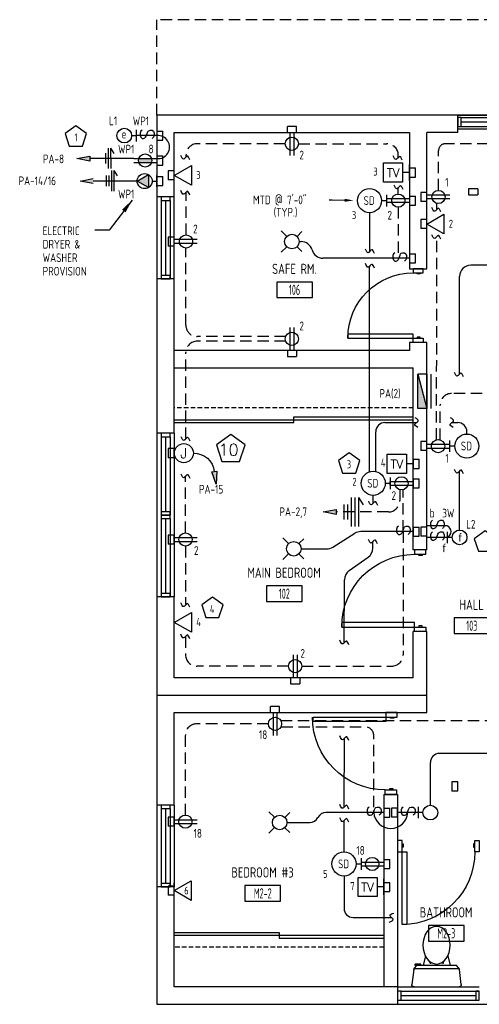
# Model space of a CAD drawing. Header units: inches. Extents: x 23373 to 33923, y 1540 to 5670.
# Tile 26 of 106: x 27085 to 27287, y 1937 to 2370. Entities that reach past the tile are written whole.
import ezdxf
from ezdxf import colors
from ezdxf.entities.mleader import LeaderData, LeaderLine
from ezdxf.enums import TextEntityAlignment as Align
from ezdxf.math import Vec2, Vec3

# ---------------------------------------------------------------- set-up
doc = ezdxf.new("R2010")
doc.units = ezdxf.units.IN
doc.header["$LTSCALE"] = 2
doc.header["$MEASUREMENT"] = 0
for name, pattern in [('DASHED', [0.75, 0.5, -0.25]), ('HIDDEN', [0.375, 0.25, -0.125]), ('HIDDEN2', [0.1875, 0.125, -0.0625])]:
    doc.linetypes.add(name, pattern=pattern)
doc.layers.get('0').update_dxf_attribs({"color": 8, "linetype": 'CONTINUOUS'})
for name, color, linetype in [('1ELEC', 3, 'CONTINUOUS'), ('a-door', 8, 'CONTINUOUS'), ('eeCtvDist', 5, 'CONTINUOUS'), ('eeEquipment', 4, 'CONTINUOUS'), ('eeFaDist', 4, 'CONTINUOUS'), ('eeLight-LINE', 5, 'CONTINUOUS'), ('eeLightDist', 200, 'CONTINUOUS'), ('eeLightSwitches', 200, 'CONTINUOUS'), ('eeRecepDist', 120, 'CONTINUOUS'), ('eeRecepLINE', 120, 'HIDDEN'), ('eeTelDist', 5, 'CONTINUOUS'), ('EL-ANNO-TEXT', 4, 'CONTINUOUS'), ('FIXT', 8, 'CONTINUOUS'), ('G-SYMB', 1, 'CONTINUOUS'), ('LABELS', 2, 'CONTINUOUS'), ('RECEP-DIST', 120, 'HIDDEN2'), ('roof', 8, 'DASHED'), ('TEXT', 2, 'CONTINUOUS'), ('Walls', 1, 'CONTINUOUS')]:
    doc.layers.add(name, color=color, linetype=linetype)
doc.styles.add('100-48', font='archstyl.shx', dxfattribs={"width": 0.9, "height": 4.8})
doc.styles.add('80ANNO', font='romans.shx', dxfattribs={"width": 0.8, "height": 0.08})
doc.styles.add('MED', font='archstyl.shx', dxfattribs={"width": 0.8, "height": 0.125})
doc.styles.get("Standard").update_dxf_attribs({"font": 'simplex.shx'})
doc.dimstyles.new('Copy of STANDARD', dxfattribs={"dimtxt": 8, "dimasz": 3, "dimexe": 3, "dimexo": 3, "dimgap": 3, "dimtad": 1, "dimrnd": 1, "dimzin": 3, "dimdsep": 46, "dimlunit": 4, "dimtxsty": 'Standard', "dimblk": 'ARCHTICK', "dimcen": 3, "dimdle": 3, "dimadec": 0, "dimazin": 0, "dimtfac": 1, "dimtix": 1, "dimtofl": 0, "dimtmove": 1, "dimatfit": 3, "dimfxl": 3, "dimtolj": 1, "dimtzin": 0, "dimlwd": -1, "dimlwe": -1, "dimarcsym": 0})

# ---------------------------------------------------------------- blocks, each defined once
blk = doc.blocks.new('A$C6F230B04')
at = {"ltscale": 48}
for p, q in [((0.99, 26.61), (20.75, 26.61)), ((0.82, 18.91), (0, 25.49)), ((21.74, 25.49), (20.91, 18.91)), ((20.8, 18.63), (0.95, 18.63)), ((2.04, 17.13), (1.03, 18.41)), ((20.71, 18.41), (19.7, 17.13)), ((3.98, 16.63), (1.48, 16.63)), ((19.7, 17.13), (2.04, 17.13)), ((5.96, 13), (4.9, 17.13)), ((15.78, 13), (16.84, 17.13))]:
    blk.add_line(p, q, dxfattribs=at)
for p, q in [((1.48, 17.13), (1.48, 16.63)), ((1.87, 17.13), (1.5, 17.13)), ((3.98, 17.13), (3.98, 16.63)), ((7.9, 15.45), (7.9, 16.08)), ((8.15, 16.33), (8.15, 16.33)), ((8.4, 15.8), (8.4, 16.08)), ((13.34, 15.8), (13.34, 16.08)), ((13.59, 16.33), (13.59, 16.33)), ((13.84, 15.45), (13.84, 16.08))]:
    blk.add_line(p, q)
for centre in [(8.15, 16.09), (13.59, 16.09)]:
    blk.add_circle(centre, 0.125)
for centre, start, end in [((0.99, 25.61), 90, 187.1438), ((20.75, 25.61), 352.8562, 90), ((1.82, 19.03), 187.1438, 218.2232), ((19.92, 19.03), 321.7768, 352.8562)]:
    blk.add_arc(centre, 1, start, end, dxfattribs=at)
for centre, start, end in [((8.15, 16.08), 90, 180), ((8.15, 16.08), 0, 90), ((13.59, 16.08), 90, 180), ((13.59, 16.08), 0, 90)]:
    blk.add_arc(centre, 0.25, start, end)
blk.add_ellipse((10.87, 8.25), major_axis=(0, 8.29), ratio=0.724165)
blk = doc.blocks.new('Recep-1')
at = {"layer": 'eeRecepDist', "linetype": 'Continuous'}
for p, q in [((0, 0.0176), (0.2108, 0.0176)), ((0, -0.0176), (0.2108, -0.0176))]:
    blk.add_line(p, q, dxfattribs=at)
blk.add_circle((0.1032, 0), 0.0606, dxfattribs=at)
blk = doc.blocks.new('TEL-OUT')
at = {"layer": 'eeTelDist', "linetype": 'ByBlock'}
for p, q in [((0, 0), (0.1574, 0.0909)), ((0.1574, 0.0909), (0.1574, -0.0909)), ((0.1574, -0.0909), (0, 0))]:
    blk.add_line(p, q, dxfattribs=at)
at = {"layer": 'eeTelDist'}
blk.add_line((0, -0.0725), (0, 0.0725), dxfattribs=at)
blk = doc.blocks.new('SP-SW')
at = {"layer": 'eeLightSwitches', "linetype": 'ByBlock'}
blk.add_line((0, 0), (0, 0.1873), dxfattribs=at)
blk.add_text('S', height=0.1272, dxfattribs=at).set_placement((-0.0418, 0.0268))
blk = doc.blocks.new('WALL-LGT')
at = {"layer": 'eeLightDist', "linetype": 'ByBlock'}
for p, q in [((-0.0525, 0), (0.0525, 0)), ((0, 0.0456), (0, 0))]:
    blk.add_line(p, q, dxfattribs=at)
blk.add_circle((0, 0.1131), 0.0675, dxfattribs=at)
blk = doc.blocks.new('Smoke-Dt')
at = {"layer": 'eeFaDist'}
blk.add_circle((0, 0), 0.1104, dxfattribs=at)
at = {"layer": 'eeFaDist', "style": '100-48', "width": 0.9}
blk.add_text('SD', height=0.08, dxfattribs=at).set_placement((-0.0548, -0.0391))
blk = doc.blocks.new('CEIL-LGT')
at = {"layer": 'eeLightDist', "linetype": 'ByBlock'}
for p, q in [((-0.0477, 0.0477), (-0.0991, 0.0991)), ((0.047, 0.047), (0.0916, 0.0916)), ((-0.047, -0.047), (-0.0987, -0.0987)), ((0.0477, -0.0477), (0.0918, -0.0918))]:
    blk.add_line(p, q, dxfattribs=at)
blk.add_circle((0, 0), 0.0667, dxfattribs=at)
blk = doc.blocks.new('AINC-ROOMID')
at = {"layer": 'G-SYMB'}
blk.add_lwpolyline([(-0.247, -0.352), (0.253, -0.352), (0.253, -0.161), (-0.247, -0.161)], close=True, dxfattribs=at)
at = {"layer": 'G-SYMB', "color": 4, "linetype": 'Continuous', "style": 'MED', "oblique": -180, "text_generation_flag": 6}
for tag, p in [('%%UROOM-ID', (0, 0.209)), ('%%USPAN', (0, 0))]:
    blk.add_attdef(tag, text='', height=0.125, rotation=180, dxfattribs=at).set_placement(p, align=Align.MIDDLE)
at = {"layer": 'G-SYMB', "color": 4, "linetype": 'Continuous', "style": 'MED', "text_generation_flag": 6, "width": 0.75}
blk.add_attdef('R-NUM', text='', height=0.125, rotation=180, dxfattribs=at).set_placement((0.003, -0.256), align=Align.MIDDLE)
blk = doc.blocks.new('E-JBOX')
at = {"color": 5, "linetype": 'ByBlock'}
blk.add_circle((0, 0), 0.0625, dxfattribs=at)
at = {"color": 0, "linetype": 'ByBlock'}
blk.add_text('J', height=0.067, dxfattribs=at).set_placement((0, 0.0001), align=Align.MIDDLE)
blk = doc.blocks.new('HR RECEPT')
at = {"layer": 'eeRecepDist', "linetype": 'Continuous'}
blk.add_hatch(color=256, dxfattribs=at).paths.add_polyline_path([(-0.2131, -0.2833), (-0.1716, -0.1701), (-0.2169, -0.1628)])
for p, q in [((-0.1716, -0.1701), (-0.2169, -0.1628)), ((-0.2169, -0.1628), (-0.2131, -0.2833)), ((-0.2131, -0.2833), (-0.1716, -0.1701))]:
    blk.add_line(p, q, dxfattribs=at)
at = {"layer": 'eeRecepDist', "linetype": 'ByBlock'}
blk.add_arc((-0.0063, -0.1893), 0.1894, 88.09486, 173.0878, dxfattribs=at)
blk = doc.blocks.new('30 AMPS')
at = {"layer": 'eeRecepDist'}
for p, q in [((137.6921, 589.4798), (137.7956, 589.5395)), ((137.7956, 589.5395), (137.7956, 589.42)), ((137.7956, 589.42), (137.6921, 589.4798))]:
    blk.add_line(p, q, dxfattribs=at)
at = {"layer": 'eeRecepDist', "linetype": 'Continuous'}
for p, q in [((137.8743, 589.4276), (137.8743, 589.5326)), ((137.8287, 589.4801), (137.8743, 589.4801))]:
    blk.add_line(p, q, dxfattribs=at)
blk.add_circle((137.7613, 589.4801), 0.0692, dxfattribs=at)
at = {"layer": 'eeRecepDist'}
blk.add_solid([(137.6921, 589.4798), (137.7956, 589.5395), (137.7956, 589.42)], dxfattribs=at)
blk = doc.blocks.new('CAJA 4X4 LUCES')
at = {"layer": 'eeLight-LINE', "color": 8, "ltscale": 2}
for p, q in [((24065.99, 2814.84), (24061.99, 2814.84)), ((24061.99, 2812.21), (24061.99, 2814.84)), ((24061.99, 2812.21), (24065.99, 2812.21)), ((24065.99, 2812.21), (24065.99, 2814.84))]:
    blk.add_line(p, q, dxfattribs=at)
blk = doc.blocks.new('_ArchTick')
at = {"color": 0, "linetype": 'ByBlock', "const_width": 0.15}
blk.add_lwpolyline([(-0.5, -0.5), (0.5, 0.5)], dxfattribs=at)
blk = doc.blocks.new('RECEP-gf')
at = {"layer": 'eeRecepDist'}
blk.add_hatch(color=256, dxfattribs=at).paths.add_polyline_path([(137.8165, 590.8342, 0.073698), (137.8191, 590.8518, 0.073698), (137.8165, 590.8693), (137.7006, 590.8693, 0.073698), (137.698, 590.8518, 0.073698), (137.7006, 590.8342)])
at = {"layer": 'eeRecepDist', "linetype": 'Continuous'}
for p, q in [((137.6553, 590.8693), (137.8662, 590.8693)), ((137.6553, 590.8342), (137.8662, 590.8342))]:
    blk.add_line(p, q, dxfattribs=at)
blk.add_circle((137.7585, 590.8518), 0.0606, dxfattribs=at)

msp = doc.modelspace()

# ---------------------------------------------------------------- hatches: boundary and pattern name
at = {"layer": 'eeEquipment'}
msp.add_hatch(color=256, dxfattribs=at).paths.add_polyline_path([(27260.28986767, 2198.74677616), (27264.30031554, 2198.74677616), (27260.28986767, 2213.7859557)])
at = {"layer": 'eeRecepDist', "linetype": 'Continuous'}
for points in [[(27110.16228255, 2308.71187348), (27115.84142104, 2309.81328435), (27115.84142104, 2307.61046262)], [(27111.61796555, 2298.82982028), (27117.29710404, 2299.93123115), (27117.29710404, 2297.72840941)], [(27218.65592934, 2153.23095942), (27224.33506783, 2154.33237028), (27224.33506783, 2152.12954855)]]:
    msp.add_hatch(color=256, dxfattribs=at).paths.add_polyline_path(points)

# ---------------------------------------------------------------- linework, layer by layer
for p, q in [((27421.92531554, 2327.81860889), (27277.92531554, 2327.81860889)), ((27264.30031554, 2072.56860933), (27263.92531554, 2072.56860933))]:
    msp.add_line(p, q)
at = {"layer": 'a-door'}
for p, q in [((27277.92531554, 2327.81860845), (27313.92531554, 2327.81860845)), ((27279.42531554, 2326.81860845), (27313.92531355, 2326.81860845)), ((27279.42531554, 2324.81860845), (27312.42531355, 2324.81860845)), ((27279.42531554, 2322.81860845), (27313.92531355, 2322.81860845)), ((27277.92531554, 2321.81860845), (27313.92531554, 2321.81860978)), ((27145.42531554, 2291.81860889), (27145.42531687, 2255.81860889)), ((27147.23781554, 2290.31860889), (27147.23781554, 2255.81861089)), ((27149.23781554, 2290.31860889), (27149.23781554, 2257.31861089)), ((27151.23781554, 2290.31860889), (27151.23781554, 2255.81861089)), ((27152.92213977, 2291.81860889), (27152.92213977, 2255.81860889)), ((27145.42531422, 2187.818609), (27145.42531554, 2151.818609)), ((27147.23781488, 2186.318609), (27147.23781488, 2151.818611)), ((27149.23781488, 2186.318609), (27149.23781488, 2153.318611)), ((27151.23781488, 2186.318609), (27151.23781488, 2151.818611)), ((27153.05031554, 2187.818609), (27153.05031554, 2151.818609)), ((27145.42531422, 2151.818609), (27145.42531554, 2115.818609)), ((27147.23781488, 2150.318609), (27147.23781488, 2115.818611)), ((27149.23781488, 2150.318609), (27149.23781488, 2117.318611)), ((27151.23781488, 2150.318609), (27151.23781488, 2115.818611)), ((27153.05031554, 2151.818609), (27153.05031554, 2115.818609)), ((27145.42531554, 2024.19360889), (27145.42531687, 1988.19360889)), ((27152.9932137, 2024.19360889), (27152.9932137, 1988.19360889)), ((27147.23781621, 2022.69360689), (27147.23781621, 1988.19360889)), ((27149.23781621, 2022.69360689), (27149.23781621, 1989.69360889)), ((27151.23781621, 2022.69360689), (27151.23781621, 1988.19360889)), ((27251.42531554, 1944.19360933), (27287.42531554, 1944.19360933)), ((27252.92531554, 1942.38110911), (27287.42531355, 1942.38110911)), ((27252.92531554, 1940.38110911), (27285.92531355, 1940.38110911)), ((27252.92531554, 1938.38110911), (27287.42531355, 1938.38110911)), ((27251.42531554, 1936.56860889), (27287.42531554, 1936.56861022))]:
    msp.add_line(p, q, dxfattribs=at)
at = {"layer": 'a-door', "linetype": 'Continuous', "lineweight": -3}
for p, q in [((27153.05031554, 2193.81860933), (27258.30031554, 2193.81860933)), ((27153.05031554, 2192.56860933), (27205.67531554, 2192.56860933)), ((27205.67531554, 2195.06860933), (27258.30031554, 2195.06860933)), ((27205.67531554, 2192.56860933), (27205.67531554, 2195.06860933)), ((27153.05031554, 1968.19360889), (27199.23781554, 1968.19360889)), ((27199.23781554, 1968.19360889), (27199.23781554, 1965.69360889)), ((27153.05031554, 1966.94360889), (27245.42531554, 1966.94360889)), ((27199.23781554, 1965.69360889), (27245.42531554, 1965.69360889))]:
    msp.add_line(p, q, dxfattribs=at)
at = {"layer": 'a-door'}
for points in [[(27277.92531554, 2322.81860845), (27279.42531554, 2322.81860845), (27279.42531554, 2326.81860845), (27277.92531554, 2326.81860845)], [(27147.23781554, 2291.81860889), (27147.23781554, 2290.31860889), (27151.23781554, 2290.31860889), (27151.23781554, 2291.81860889)], [(27147.23781554, 2257.31861089), (27147.23781554, 2255.81861089), (27151.23781554, 2255.81861089), (27151.23781554, 2257.31861089)], [(27147.23781488, 2187.818609), (27147.23781488, 2186.318609), (27151.23781488, 2186.318609), (27151.23781488, 2187.818609)], [(27147.23781488, 2153.318611), (27147.23781488, 2151.818611), (27151.23781488, 2151.818611), (27151.23781488, 2153.318611)], [(27147.23781488, 2151.818609), (27147.23781488, 2150.318609), (27151.23781488, 2150.318609), (27151.23781488, 2151.818609)], [(27147.23781488, 2117.318611), (27147.23781488, 2115.818611), (27151.23781488, 2115.818611), (27151.23781488, 2117.318611)], [(27147.23781621, 2024.19360689), (27147.23781621, 2022.69360689), (27151.23781621, 2022.69360689), (27151.23781621, 2024.19360689)], [(27147.23781621, 1989.69360889), (27147.23781621, 1988.19360889), (27151.23781621, 1988.19360889), (27151.23781621, 1989.69360889)], [(27251.42531554, 1938.38110911), (27252.92531554, 1938.38110911), (27252.92531554, 1942.38110911), (27251.42531554, 1942.38110911)], [(27285.92531355, 1938.38110911), (27287.42531355, 1938.38110911), (27287.42531355, 1942.38110911), (27285.92531355, 1942.38110911)]]:
    msp.add_lwpolyline(points, close=True, dxfattribs=at)
at = {"layer": 'a-door', "linetype": 'Continuous', "lineweight": -3}
for points in [[(27262.73607943, 2258.39499822), (27262.73607943, 2260.19360933), (27258.23955166, 2260.19360933), (27258.23955166, 2258.39499822)], [(27261.3871211, 2258.39499822), (27261.3871211, 2257.94534544), (27260.03816277, 2257.94534544), (27260.03816277, 2258.39499822)], [(27258.23955166, 2229.61722044), (27258.23955166, 2231.41583156), (27229.46177388, 2231.41583156), (27229.46177388, 2229.61722044)], [(27262.73607943, 2229.61722044), (27262.73607943, 2227.81860933), (27258.23955166, 2227.81860933), (27258.23955166, 2229.61722044)], [(27261.3871211, 2229.61722044), (27261.3871211, 2230.06687322), (27260.03816277, 2230.06687322), (27260.03816277, 2229.61722044)], [(27263.80031554, 2134.56860933), (27263.80031554, 2136.56860933), (27258.80031554, 2136.56860933), (27258.80031554, 2134.56860933)], [(27262.30031554, 2134.56860933), (27262.30031554, 2134.06860933), (27260.80031554, 2134.06860933), (27260.80031554, 2134.56860933)], [(27258.80031554, 2102.56860933), (27258.80031554, 2104.56860933), (27226.80031554, 2104.56860933), (27226.80031554, 2102.56860933)], [(27263.80031554, 2102.56860933), (27263.80031554, 2100.56860933), (27258.80031554, 2100.56860933), (27258.80031554, 2102.56860933)], [(27262.30031554, 2102.56860933), (27262.30031554, 2103.06860933), (27260.80031554, 2103.06860933), (27260.80031554, 2102.56860933)], [(27246.30031554, 2062.94360933), (27246.30031554, 2060.94360933), (27214.30031554, 2060.94360933), (27214.30031554, 2062.94360933)], [(27251.30031554, 2062.94360933), (27251.30031554, 2064.94360933), (27246.30031554, 2064.94360933), (27246.30031554, 2062.94360933)], [(27249.80031554, 2062.94360933), (27249.80031554, 2062.44360933), (27248.30031554, 2062.44360933), (27248.30031554, 2062.94360933)], [(27250.92531554, 2030.94360933), (27250.92531554, 2028.94360933), (27245.92531554, 2028.94360933), (27245.92531554, 2030.94360933)], [(27249.42531554, 2030.94360933), (27249.42531554, 2031.44360933), (27247.92531554, 2031.44360933), (27247.92531554, 2030.94360933)], [(27253.42531554, 2008.69360978), (27251.42531554, 2008.69360978), (27251.42531554, 2003.69360978), (27253.42531554, 2003.69360978)], [(27253.42531554, 2007.19360978), (27253.92531554, 2007.19360978), (27253.92531554, 2005.69360978), (27253.42531554, 2005.69360978)], [(27285.42531554, 2007.19360978), (27284.92531554, 2007.19360978), (27284.92531554, 2005.69360978), (27285.42531554, 2005.69360978)], [(27285.42531554, 2008.69360978), (27287.42531554, 2008.69360978), (27287.42531554, 2003.69360978), (27285.42531554, 2003.69360978)], [(27253.42531554, 2003.69360978), (27255.42531554, 2003.69360978), (27255.42531554, 1971.69360978), (27253.42531554, 1971.69360978)]]:
    msp.add_lwpolyline(points, close=True, dxfattribs=at)
at = {"layer": 'a-door', "linetype": 'Continuous', "lineweight": -3, "extrusion": (0, 0, -1)}
for centre, radius, start, end in [((-27258.23955166, 2229.61722044), 28.77777778, 0, 90), ((-27258.80031554, 2102.56860933), 32, 0, 90), ((-27245.92531554, 2062.94360933), 32, 270, 0), ((-27253.42531554, 2003.69360978), 32, 180, 270)]:
    msp.add_arc(centre, radius, start, end, dxfattribs=at)
at = {"layer": 'eeCtvDist', "linetype": 'ByBlock'}
for p, q in [((27245.27315997, 2306.7698062), (27253.64748764, 2306.7698062)), ((27245.27315997, 2298.39547854), (27245.27315997, 2306.7698062)), ((27253.64748764, 2306.7698062), (27253.64748764, 2298.39547854)), ((27256.67531554, 2299.03178544), (27256.67531554, 2306.1334993)), ((27256.67531554, 2302.58264237), (27253.64748764, 2302.58264237)), ((27253.64748764, 2298.39547854), (27245.27315997, 2298.39547854)), ((27246.89815997, 2178.57210728), (27255.27248764, 2178.57210728)), ((27246.89815997, 2170.19777962), (27246.89815997, 2178.57210728)), ((27255.27248764, 2178.57210728), (27255.27248764, 2170.19777962)), ((27258.30031554, 2170.83408652), (27258.30031554, 2177.93580038)), ((27258.30031554, 2174.38494345), (27255.27248764, 2174.38494345)), ((27255.27248764, 2170.19777962), (27246.89815997, 2170.19777962)), ((27234.02315997, 1992.40781977), (27242.39748764, 1992.40781977)), ((27234.02315997, 1984.0334921), (27234.02315997, 1992.40781977)), ((27242.39748764, 1992.40781977), (27242.39748764, 1984.0334921)), ((27245.42531554, 1984.66979901), (27245.42531554, 1991.77151287)), ((27245.42531554, 1988.22065594), (27242.39748764, 1988.22065594)), ((27242.39748764, 1984.0334921), (27234.02315997, 1984.0334921))]:
    msp.add_line(p, q, dxfattribs=at)
at = {"layer": 'eeEquipment'}
for p, q in [((27260.28986767, 2198.74677616), (27260.28986767, 2213.7859557)), ((27260.28986767, 2213.7859557), (27264.30031554, 2198.74677616)), ((27264.30031554, 2213.7859557), (27260.28986767, 2213.7859557)), ((27264.30031554, 2213.7859557), (27264.30031554, 2198.74677616)), ((27266.13330963, 2213.7859557), (27266.13330963, 2198.74677616)), ((27264.30031554, 2198.74677616), (27260.28986767, 2198.74677616))]:
    msp.add_line(p, q, dxfattribs=at)
at = {"layer": 'eeFaDist'}
for p, q in [((27246.55544422, 2292.71542342), (27246.55544422, 2287.67277718)), ((27244.36679568, 2290.1941003), (27246.55544422, 2290.1941003)), ((27274.4406643, 2179.6713435), (27274.4406643, 2184.71398974)), ((27276.62931285, 2182.19266662), (27274.4406643, 2182.19266662)), ((27248.18036399, 2168.34089523), (27248.18036399, 2163.29824899)), ((27245.99171545, 2165.81957211), (27248.18036399, 2165.81957211)), ((27233.11671545, 1998.31924115), (27235.30536399, 1998.31924115)), ((27235.30536399, 2000.84056427), (27235.30536399, 1995.79791803))]:
    msp.add_line(p, q, dxfattribs=at)
at = {"layer": 'eeFaDist', "ltscale": 10}
for p, q in [((27239.06645093, 2284.89375555), (27239.06645093, 2267.70971293)), ((27239.0663707, 2170.86467166), (27239.0663707, 2261.30147351)), ((27240.66971417, 2157.04654239), (27240.6913707, 2160.52361315)), ((27240.51811515, 2137.32663834), (27240.53569732, 2140.14954929)), ((27230.11287536, 2127.44479766), (27238.39412994, 2133.2676578)), ((27227.8156346, 2095.56871996), (27227.98889014, 2123.38581712)), ((27227.8163707, 2023.26971068), (27228.00567561, 2053.66361977)), ((27227.8163707, 2003.61958591), (27227.8163707, 2017.42768077))]:
    msp.add_line(p, q, dxfattribs=at)
at = {"layer": 'eeFaDist', "ltscale": 2}
for p, q in [((27245.82163824, 2192.52849061), (27259.73720076, 2192.52849061)), ((27275.31076967, 2192.52849061), (27277.92957737, 2192.52849061)), ((27241.82163824, 2171.11991686), (27241.82163824, 2188.52849061)), ((27281.92959048, 2187.49301137), (27281.92957737, 2188.52849061)), ((27227.8163707, 1993.0188964), (27227.8163707, 1978.76388133)), ((27231.8163707, 1974.76388133), (27248.74835386, 1974.76388133))]:
    msp.add_line(p, q, dxfattribs=at)
for centre, start, end in [((27245.82163824, 2188.52849061), 90, 180), ((27277.92957737, 2188.52849061), 0, 90), ((27231.8163707, 1978.76388133), 180, 270)]:
    msp.add_arc(centre, 4, start, end, dxfattribs=at)
at = {"layer": 'eeFaDist', "ltscale": 10}
for centre, start, end in [((27235.51821213, 2137.35777965), 305.1124881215, 359.6431445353), ((27232.98879317, 2123.3546758), 125.1124881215, 179.6431445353)]:
    msp.add_arc(centre, 5, start, end, dxfattribs=at)
for points in [[(27241.23507437, 2266.95062362), (27240.03068788, 2268.5788194), (27238.48082924, 2267.27516817), (27237.27644275, 2268.90336395)], [(27241.23499414, 2260.53339148), (27240.03060765, 2262.16158725), (27238.48074901, 2260.85793603), (27237.27636252, 2262.4861318)], [(27260.37915313, 2190.4168818), (27258.96817238, 2191.8697072), (27260.50622228, 2193.18726965), (27259.09524153, 2194.64009504)], [(27275.95272205, 2190.4168818), (27274.5417413, 2191.8697072), (27276.0797912, 2193.18726965), (27274.66881045, 2194.64009504)], [(27242.64903269, 2156.07017526), (27241.4446462, 2157.69837103), (27239.89478756, 2156.39471981), (27238.69040107, 2158.02291558)], [(27242.54527779, 2139.20691288), (27241.3408913, 2140.83510866), (27239.79103266, 2139.53145743), (27238.58664617, 2141.15965321)], [(27229.98425804, 2094.80063792), (27228.77987155, 2096.4288337), (27227.23001291, 2095.12518247), (27226.02562642, 2096.75337825)], [(27229.98499414, 2052.68725263), (27228.78060765, 2054.31544841), (27227.23074901, 2053.01179718), (27226.02636252, 2054.63999296)], [(27229.98499414, 2022.50162865), (27228.78060765, 2024.12982442), (27227.23074901, 2022.82617319), (27226.02636252, 2024.45436897)], [(27229.98499414, 2016.65959874), (27228.78060765, 2018.28779451), (27227.23074901, 2016.98414328), (27226.02636252, 2018.61233906)], [(27247.78188849, 1972.7845628), (27249.41008426, 1973.98894929), (27248.10643304, 1975.53880793), (27249.73462881, 1976.74319442)]]:
    msp.add_spline(points, degree=3, dxfattribs=at)
at = {"layer": 'eeLight-LINE', "color": 8}
for p, q in [((27204.01995092, 2320.19376935), (27205.70662288, 2320.19360889)), ((27153.05039578, 2300.48247723), (27153.05055624, 2302.1691492)), ((27264.30015508, 2290.97576432), (27264.30031554, 2292.66243629)), ((27285.55202075, 2295.44193669), (27283.86534879, 2295.44209715)), ((27256.67547601, 2291.03647352), (27256.67531554, 2289.34980155)), ((27264.30023531, 2279.05522638), (27264.30039578, 2280.74189834)), ((27153.05047601, 2271.35076455), (27153.05063647, 2273.03743651)), ((27205.70566011, 2224.19344887), (27204.01898815, 2224.19360933)), ((27153.05023531, 2178.25349484), (27153.05039578, 2179.9401668)), ((27264.30023531, 2181.35027335), (27264.30039578, 2183.03694532)), ((27258.30031554, 2164.97527335), (27258.30047601, 2166.66194532)), ((27264.30023531, 2143.72527335), (27264.30039578, 2145.41194532)), ((27153.05031554, 2140.22574427), (27153.05047601, 2141.91241623)), ((27206.51865153, 2080.1935291), (27204.83197956, 2080.19368956)), ((27207.14365153, 2080.1935291), (27205.45697956, 2080.19368956)), ((27196.58245092, 2064.9437698), (27198.26912288, 2064.94360933)), ((27277.90005741, 2031.54785344), (27277.90021788, 2033.2345254)), ((27245.42523531, 2021.78694525), (27245.42507485, 2020.10027328)), ((27251.42523531, 2020.10027335), (27251.42539578, 2021.78694532)), ((27152.99305324, 2016.10090517), (27152.9932137, 2017.78757714)), ((27245.42547601, 1999.16161436), (27245.42531554, 1997.4749424)), ((27245.42523531, 1989.06399185), (27245.42507485, 1987.37731989)), ((27153.05023531, 1985.72170643), (27153.05039578, 1987.4083784))]:
    msp.add_line(p, q, dxfattribs=at)
at = {"layer": 'eeLight-LINE', "ltscale": 10}
for p, q in [((27208.06281542, 2272.19360911), (27208.91137985, 2272.19360911)), ((27247.6835856, 2264.85648699), (27218.55031554, 2264.85648699)), ((27356.35031634, 2261.81860889), (27283.71862509, 2261.81860889)), ((27278.71862509, 2213.76982687), (27278.71862509, 2256.81860889)), ((27278.71862509, 2145.23572912), (27278.71862509, 2171.14408048)), ((27248.18028376, 2164.97623612), (27248.18044422, 2166.66290809)), ((27222.85368227, 2137.75729669), (27232.6222762, 2143.81742198)), ((27249.3085856, 2144.56860933), (27235.25810456, 2144.56860933)), ((27208.87531542, 2137.00610933), (27220.21785391, 2137.00610933)), ((27308.22531567, 2046.9437698), (27269.84362509, 2046.9437698)), ((27265.84362509, 2024.18154039), (27265.84362509, 2042.9437698)), ((27236.4335856, 2020.94360933), (27219.88353547, 2020.94360933)), ((27202.68781542, 2016.56860911), (27212.75195945, 2016.56860911))]:
    msp.add_line(p, q, dxfattribs=at)
for centre, radius, start, end in [((27208.91137985, 2267.19360911), 5, 15.4434873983, 90), ((27218.55031554, 2269.85648699), 5, 195.4434873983, 270), ((27283.71862509, 2256.81860889), 5, 90, 180), ((27272.12695229, 2144.56860933), 2.82250115, 294.3800619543, 65.6199380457), ((27235.25810456, 2139.56860933), 5, 90, 121.8141499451), ((27220.21785391, 2142.00610933), 5, 270, 301.8141499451), ((27269.84362509, 2042.9437698), 4, 90, 180), ((27219.88353547, 2016.94360933), 4, 90, 153.055643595), ((27248.42531554, 2021.41026469), 7.51037675, 183.5623534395, 356.4376465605), ((27212.75195945, 2020.56860911), 4, 270.0000000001, 333.055643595)]:
    msp.add_arc(centre, radius, start, end, dxfattribs=at)
for points in [[(27280.47916889, 2212.66743199), (27279.27478239, 2214.29562776), (27277.72492376, 2212.99197654), (27276.52053727, 2214.62017231)], [(27280.47916889, 2169.98961063), (27279.27478239, 2171.61780641), (27277.72492376, 2170.31415518), (27276.52053727, 2171.94235096)]]:
    msp.add_spline(points, degree=3, dxfattribs=at)
at = {"layer": 'eeLightSwitches', "ltscale": 2}
msp.add_arc((27145.92561405, 2313.75706455), 5.07090203, 264.3361269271, 95.6629615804, dxfattribs=at)
at = {"layer": 'eeRecepDist', "linetype": 'Continuous'}
for p, q in [((27110.16228255, 2308.71187348), (27115.84142104, 2309.81328435)), ((27115.84142104, 2309.81328435), (27115.84142104, 2307.61046262)), ((27115.84142104, 2307.61046262), (27110.16228255, 2308.71187348)), ((27111.61796555, 2298.82982028), (27117.29710404, 2299.93123115)), ((27117.29710404, 2297.72840941), (27111.61796555, 2298.82982028)), ((27218.65592934, 2153.23095942), (27224.33506783, 2154.33237028)), ((27224.33506783, 2154.33237028), (27224.33506783, 2152.12954855)), ((27224.33506783, 2152.12954855), (27218.65592934, 2153.23095942))]:
    msp.add_line(p, q, dxfattribs=at)
at = {"layer": 'eeRecepDist'}
for p, q in [((27122.75407516, 2311.07622593), (27122.77409786, 2306.47948874)), ((27123.86947469, 2313.28271493), (27123.90867698, 2304.28280031)), ((27124.99446402, 2313.28761522), (27126.47299083, 2310.95798438)), ((27124.99446402, 2313.28761522), (27125.03366631, 2304.2877006)), ((27123.08476883, 2301.18927244), (27123.10479153, 2296.59253525)), ((27124.20975816, 2301.19417272), (27124.22978086, 2296.59743554)), ((27125.32515769, 2303.40066173), (27125.36435998, 2294.40074711)), ((27126.45014702, 2303.40556201), (27127.92867383, 2301.07593118)), ((27126.45014702, 2303.40556201), (27126.48934931, 2294.40564739)), ((27230.96492189, 2159.63095942), (27230.96492189, 2146.83095942)), ((27232.56492189, 2159.63095942), (27232.56492189, 2146.83095942)), ((27234.16492189, 2159.63095942), (27234.16492189, 2146.83095942)), ((27234.16492189, 2159.63095942), (27236.25326373, 2156.30857873)), ((27227.76492189, 2156.49978131), (27227.76492189, 2149.96213752)), ((27229.36492189, 2156.49978131), (27229.36492189, 2149.96213752))]:
    msp.add_line(p, q, dxfattribs=at)
at = {"layer": 'eeRecepLINE', "ltscale": 10}
for p, q in [((27201.95506335, 2315.23895106), (27163.21626576, 2315.23936686)), ((27207.77056775, 2315.23902086), (27246.72107351, 2315.2388136)), ((27434.01756336, 2315.23936686), (27272.46594483, 2315.23936686)), ((27158.21626576, 2309.41905592), (27158.21626576, 2310.23936686)), ((27251.72107351, 2309.19109214), (27251.72107351, 2310.2388136)), ((27269.46594483, 2294.72636108), (27269.46594483, 2312.23936686)), ((27158.21602616, 2275.10136131), (27158.21626576, 2293.91753017)), ((27251.72107351, 2293.10136108), (27251.72107351, 2295.83792692)), ((27268.77238687, 2286.4452979), (27268.77728018, 2288.91086242)), ((27251.72052025, 2287.2858567), (27251.72052025, 2264.85648699)), ((27268.57109051, 2185.0193382), (27268.74863333, 2274.4767495)), ((27158.15549027, 2235.38135806), (27158.21121041, 2269.28586084)), ((27202.13766158, 2228.34478314), (27163.13571559, 2228.34478314)), ((27202.13766158, 2230.37314085), (27163.15548351, 2230.37314085)), ((27158.07323468, 2185.33060817), (27158.13572234, 2223.35300034)), ((27333.64257339, 2205.35923862), (27275.2370117, 2205.35923862)), ((27270.20300596, 2184.94198234), (27270.23702155, 2200.36916192)), ((27158.0052713, 2143.97636108), (27158.04625918, 2168.91660279)), ((27252.37787312, 2162.92353903), (27252.37787312, 2158.23095942)), ((27253.80445057, 2144.56860933), (27253.80445057, 2162.98947019)), ((27247.37787312, 2153.23095942), (27224.33506783, 2153.23095942)), ((27253.80445057, 2144.56860933), (27253.80445057, 2090.35884582)), ((27158.00471804, 2138.1608567), (27158.00471804, 2112.27802443)), ((27158.00471804, 2098.46393105), (27158.00471804, 2090.35939909)), ((27203.39305477, 2085.35880323), (27163.00471804, 2085.35939909)), ((27209.20855916, 2085.358986), (27248.80445057, 2085.35884582)), ((27194.51756336, 2059.9893673), (27162.94800899, 2059.9893673)), ((27199.91431604, 2061.49238684), (27401.3351242, 2061.49238684)), ((27200.33306773, 2058.73309866), (27236.92945643, 2058.73304512)), ((27157.94800899, 2019.85152198), (27157.94800899, 2054.9893673)), ((27240.92945057, 2023.29463244), (27240.92945057, 2054.73304512))]:
    msp.add_line(p, q, dxfattribs=at)
at = {"layer": 'eeRecepLINE', "linetype": 'Continuous'}
for p, q in [((27135.30528371, 2308.71187348), (27115.84142104, 2308.71187348)), ((27136.76096671, 2298.82982028), (27117.29710404, 2298.82982028))]:
    msp.add_line(p, q, dxfattribs=at)
at = {"layer": 'eeRecepLINE', "ltscale": 10}
for centre, radius, start, end in [((27163.21626576, 2310.23936686), 5, 90, 180), ((27246.72107351, 2310.2388136), 5, 0, 90), ((27272.46594483, 2312.23936686), 3, 90, 180), ((27163.15548351, 2235.37314085), 5, 179.9058376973, 270), ((27163.13571559, 2223.34478314), 5, 90, 179.9058376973), ((27275.2370117, 2200.35923862), 5, 90, 179.8862873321), ((27247.37787312, 2158.23095942), 5, 270, 0), ((27163.00471804, 2090.35939909), 5, 180, 270), ((27248.80445057, 2090.35884582), 5, 270, 0), ((27162.94800899, 2054.9893673), 5, 90, 180), ((27236.92945057, 2054.73304512), 4, 0, 89.9999161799)]:
    msp.add_arc(centre, radius, start, end, dxfattribs=at)
at = {"layer": 'eeRecepLINE', "linetype": 'Continuous'}
for points in [[(27159.94816271, 2308.17306886), (27158.74377621, 2309.80126464), (27157.19391758, 2308.49761341), (27155.98953109, 2310.12580919)], [(27253.48161731, 2307.97971979), (27252.27723082, 2309.60791557), (27250.72737218, 2308.30426434), (27249.52298569, 2309.93246012)], [(27253.88969695, 2295.07883761), (27252.68531046, 2296.70703338), (27251.13545183, 2295.40338216), (27249.93106533, 2297.03157793)], [(27159.94816271, 2292.67154311), (27158.74377621, 2294.29973889), (27157.19391758, 2292.99608766), (27155.98953109, 2294.62428344)], [(27270.50917713, 2285.20440066), (27269.30479064, 2286.83259643), (27267.75493201, 2285.52894521), (27266.55054551, 2287.15714098)], [(27270.50917713, 2273.26076308), (27269.30479064, 2274.88895886), (27267.75493201, 2273.58530763), (27266.55054551, 2275.21350341)], [(27160.02557771, 2184.32417139), (27158.82119122, 2185.95236716), (27157.27133258, 2184.64871594), (27156.06694609, 2186.27691171)], [(27160.02557771, 2167.94023565), (27158.82119122, 2169.56843143), (27157.27133258, 2168.2647802), (27156.06694609, 2169.89297598)], [(27159.94816271, 2111.26167681), (27158.74377621, 2112.88987259), (27157.19391758, 2111.58622136), (27155.98953109, 2113.21441714)], [(27159.94816271, 2097.44758344), (27158.74377621, 2099.07577922), (27157.19391758, 2097.77212799), (27155.98953109, 2099.40032377)]]:
    msp.add_spline(points, degree=3, dxfattribs=at)
at = {"layer": 'RECEP-DIST', "linetype": 'Continuous'}
for points in [[(27109.67537484, 2323.10114883), (27104.96880217, 2319.68162363), (27106.76655296, 2314.14871563), (27112.58419671, 2314.14871563), (27114.3819475, 2319.68162363)], [(27177.93428226, 2187.31309345), (27171.65885204, 2182.75372651), (27174.05585309, 2175.37651585), (27181.81271143, 2175.37651585), (27184.20971248, 2182.75372651)], [(27230.05029281, 2179.22859151), (27225.34372014, 2175.80906631), (27227.14147093, 2170.27615831), (27232.95911468, 2170.27615831), (27234.75686547, 2175.80906631)], [(27289.93098326, 2144.84806566), (27285.2244106, 2141.42854046), (27287.02216139, 2135.89563246), (27292.83980514, 2135.89563246), (27294.63755593, 2141.42854046)], [(27169.8417246, 2115.73358502), (27165.13515193, 2112.31405982), (27166.93290272, 2106.78115182), (27172.75054647, 2106.78115182), (27174.54829726, 2112.31405982)]]:
    msp.add_lwpolyline(points, close=True, dxfattribs=at)
at = {"layer": 'roof', "ltscale": 5}
for p in [(27145.42531554, 2327.81860889), (27459.55031554, 2369.81860889), (27145.42531554, 2327.81860889)]:
    msp.add_line(p, (27145.42531554, 2369.81860889), dxfattribs=at)
at = {"layer": 'roof', "ltscale": 2}
for p, q in [((27258.30031554, 2199.0636697), (27153.05031554, 2199.0636697)), ((27245.42531554, 1961.69854853), (27153.05031554, 1961.69854853))]:
    msp.add_line(p, q, dxfattribs=at)
at = {"layer": 'Walls'}
for p, q in [((27145.42531554, 2327.81860889), (27145.42531554, 2187.818609)), ((27277.92531554, 2327.81860889), (27145.42531554, 2327.81860889)), ((27277.92531554, 2320.19360889), (27277.92531554, 2327.81860889)), ((27153.05031554, 2291.81860889), (27153.05031554, 2320.19360889)), ((27153.05031554, 2320.19360889), (27256.67531554, 2320.19360889)), ((27256.67531554, 2320.19360889), (27256.67531554, 2260.19360933)), ((27264.30031554, 2260.19360933), (27264.30031554, 2320.19360889)), ((27277.92531554, 2320.19360889), (27264.30031554, 2320.19360889)), ((27153.05031554, 2291.81860889), (27145.42531554, 2291.81860889)), ((27256.67531554, 2260.19360933), (27264.30031554, 2260.19360933)), ((27153.05031554, 2255.81860889), (27145.42531687, 2255.81860889)), ((27153.05031554, 2187.818609), (27153.05031554, 2255.81860889)), ((27256.67531554, 2227.81860933), (27256.67531554, 2224.19360933)), ((27264.30031554, 2227.81860933), (27256.67531554, 2227.81860933)), ((27264.30031554, 2136.56860933), (27264.30031554, 2227.81860933)), ((27256.67531554, 2224.19360933), (27153.05031554, 2224.19360933)), ((27153.05031554, 2216.56860933), (27258.30031554, 2216.56860933)), ((27258.30031554, 2136.56860933), (27258.30031554, 2216.56860933)), ((27153.05031554, 2187.818609), (27145.42531422, 2187.818609)), ((27264.30031554, 2136.56860933), (27258.30031554, 2136.56860933)), ((27145.42531554, 2115.818609), (27145.42531554, 2072.56860933)), ((27153.05031554, 2115.818609), (27145.42531554, 2115.818609)), ((27153.05031554, 2080.19360933), (27153.05031554, 2115.818609)), ((27258.30031554, 2080.19360933), (27258.30031554, 2100.56860933)), ((27264.30031554, 2100.56860933), (27258.30031554, 2100.56860933)), ((27264.30031554, 2080.19360933), (27264.30031554, 2100.56860933)), ((27258.30031554, 2080.19360933), (27153.05031554, 2080.19360933)), ((27264.30031554, 2072.56860933), (27264.30031554, 2080.19360933)), ((27145.42531554, 2072.56860933), (27264.30031554, 2072.56860933)), ((27145.42531554, 2072.56860933), (27145.42531554, 1936.56860933)), ((27264.30031554, 2064.94360933), (27264.30031554, 2072.56860933)), ((27153.05031554, 2064.94360933), (27264.30031554, 2064.94360933)), ((27153.05031554, 2024.19360889), (27153.05031554, 2064.94360933)), ((27245.42531554, 2028.94360933), (27245.42531554, 1944.19360933)), ((27245.42531554, 2028.94360933), (27251.42531554, 2028.94360933)), ((27245.42531554, 2028.94360933), (27251.42531554, 2028.94360933)), ((27251.42531554, 2028.94360933), (27251.42531554, 1944.19360933)), ((27153.05031554, 2024.19360889), (27145.42531554, 2024.19360889)), ((27153.05031554, 1988.19360889), (27145.42531687, 1988.19360889)), ((27153.05031554, 1944.19360933), (27153.05031554, 1988.19360889)), ((27251.42531554, 1944.19360933), (27153.05031554, 1944.19360933)), ((27251.42531554, 1944.19360933), (27251.42531554, 1936.56860889)), ((27145.42531554, 1936.56860933), (27459.55031554, 1936.56860933))]:
    msp.add_line(p, q, dxfattribs=at)

# ---------------------------------------------------------------- block references
ref = msp.add_blockref('AINC-ROOMID', (27205.93288028, 2260.17310567), dxfattribs=dict(xscale=31.40809428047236, yscale=35.94597718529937, zscale=31.40809428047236))
ref.add_attrib('%%USPAN', 'SAFE RM.', dxfattribs={"layer": 'G-SYMB', "color": 4, "linetype": 'Continuous', "height": 4.493247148, "rotation": 180, "style": 'MED', "text_generation_flag": 6, "width": 0.873758}).set_placement((27205.93288028, 2260.17310567), align=Align.MIDDLE)
ref.add_attrib('R-NUM', '106', dxfattribs={"layer": 'G-SYMB', "color": 4, "linetype": 'Continuous', "height": 4.493247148, "rotation": 180, "style": 'MED', "text_generation_flag": 6, "width": 0.655319}).set_placement((27206.02635004, 2250.96016092), align=Align.MIDDLE)
ref = msp.add_blockref('AINC-ROOMID', (27201.42388235, 2126.47424016), dxfattribs=dict(xscale=31.40809428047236, yscale=35.94597718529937, zscale=31.40809428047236))
ref.add_attrib('%%USPAN', 'MAIN BEDROOM', dxfattribs={"layer": 'G-SYMB', "color": 4, "linetype": 'Continuous', "height": 4.4932471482, "rotation": 180, "style": 'MED', "text_generation_flag": 6, "width": 0.873758}).set_placement((27201.42388235, 2126.47424016), align=Align.MIDDLE)
ref.add_attrib('R-NUM', '102', dxfattribs={"layer": 'G-SYMB', "color": 4, "linetype": 'Continuous', "height": 4.493247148, "rotation": 180, "style": 'MED', "text_generation_flag": 6, "width": 0.655319}).set_placement((27201.51735211, 2117.26129542), align=Align.MIDDLE)
ref = msp.add_blockref('AINC-ROOMID', (27284.02983291, 2112.37570134), dxfattribs=dict(xscale=31.40809428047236, yscale=35.94597718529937, zscale=31.40809428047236))
ref.add_attrib('%%USPAN', 'HALL', dxfattribs={"layer": 'G-SYMB', "color": 4, "linetype": 'Continuous', "height": 4.493247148, "rotation": 180, "style": 'MED', "text_generation_flag": 6, "width": 0.873758}).set_placement((27284.02983291, 2112.37570134), align=Align.MIDDLE)
ref.add_attrib('R-NUM', '103', dxfattribs={"layer": 'G-SYMB', "color": 4, "linetype": 'Continuous', "height": 4.493247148, "rotation": 180, "style": 'MED', "text_generation_flag": 6, "width": 0.655319}).set_placement((27284.12330267, 2103.16275659), align=Align.MIDDLE)
ref = msp.add_blockref('AINC-ROOMID', (27191.93325148, 1994.6078027), dxfattribs=dict(xscale=31.40809428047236, yscale=35.94597718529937, zscale=31.40809428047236))
ref.add_attrib('%%USPAN', 'BEDROOM #3', dxfattribs={"layer": 'G-SYMB', "color": 4, "linetype": 'Continuous', "height": 4.493247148, "rotation": 180, "style": 'MED', "text_generation_flag": 6, "width": 0.873758}).set_placement((27191.93325148, 1994.6078027), align=Align.MIDDLE)
ref.add_attrib('R-NUM', 'M2-2', dxfattribs={"layer": 'G-SYMB', "color": 4, "linetype": 'Continuous', "height": 4.493247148, "rotation": 180, "style": 'MED', "text_generation_flag": 6, "width": 0.655319}).set_placement((27192.02672124, 1985.39485795), align=Align.MIDDLE)
ref = msp.add_blockref('AINC-ROOMID', (27272.78907297, 1977.03498716), dxfattribs=dict(xscale=31.40809428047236, yscale=35.94597718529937, zscale=31.40809428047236))
ref.add_attrib('%%USPAN', 'BATHROOM', dxfattribs={"layer": 'G-SYMB', "color": 4, "linetype": 'Continuous', "height": 4.493247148, "rotation": 180, "style": 'MED', "text_generation_flag": 6, "width": 0.873758}).set_placement((27272.78907297, 1977.03498716), align=Align.MIDDLE)
ref.add_attrib('R-NUM', 'M2-3', dxfattribs={"layer": 'G-SYMB', "color": 4, "linetype": 'Continuous', "height": 4.493247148, "rotation": 180, "style": 'MED', "text_generation_flag": 6, "width": 0.655319}).set_placement((27272.88254274, 1967.82204242), align=Align.MIDDLE)
at = {"layer": '1ELEC', "xscale": 67.1999705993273, "yscale": 67.1999705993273, "zscale": 67.1999705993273}
msp.add_blockref('E-JBOX', (27157.25031371, 2179.0968308), dxfattribs=at)
at = {"layer": 'eeEquipment', "xscale": 48, "yscale": 48, "zscale": 48}
msp.add_blockref('30 AMPS', (20527.45720864, -25996.24672369), dxfattribs=at)
at = {"layer": 'eeFaDist', "xscale": 48, "yscale": 48, "zscale": 48}
for p in [(27239.06645093, 2290.1941003), (27281.9296576, 2182.19266662), (27240.6913707, 2165.81957211), (27227.8163707, 1998.31924115)]:
    msp.add_blockref('Smoke-Dt', p, dxfattribs=at)
at = {"layer": 'eeLight-LINE'}
for p in [(3140.87367284, -492.0173001), (3133.43617284, -747.26729965)]:
    msp.add_blockref('CAJA 4X4 LUCES', p, dxfattribs=at)
for p, rotation in [((24333.21416586, 26382.79282442), 270), ((24333.21408559, 26371.85718872), 270), ((24333.21416586, 26362.78706226), 270), ((29965.26146522, -21762.66380084), 89.99999999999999), ((24444.46416586, 26366.57225636), 270), ((24444.46440656, 26354.18275159), 270), ((30076.51122453, -21772.17051375), 89.99999999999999), ((51348.69829882, 5107.65300614), 180), ((30076.51130476, -21784.0910517), 89.99999999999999), ((29965.26154546, -21791.79551353), 89.99999999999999), ((24444.46416586, 26328.84610098), 270), ((51268.85193819, 5036.40451832), 180), ((30076.51130476, -21881.79600472), 89.99999999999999), ((29965.26130476, -21884.89278324), 89.99999999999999), ((24446.0892461, 26238.37455744), 270), ((24446.0892461, 26229.80822332), 270), ((24446.0892461, 26208.55822332), 270), ((30076.51130476, -21919.42100472), 89.99999999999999), ((29965.26138499, -21922.92053381), 89.99999999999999), ((51270.2899296, 4892.40459855), 180), ((30090.11112686, -22031.59842464), 89.99999999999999), ((24433.21416586, 26084.93322332), 270), ((30063.63630476, -22043.04600472), 89.99999999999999), ((29965.20412269, -22047.0453729), 89.99999999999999), ((24433.21440656, 26062.30789244), 270), ((24433.21416586, 26052.21026993), 270), ((29965.26130476, -22077.42457164), 89.99999999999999)]:
    msp.add_blockref('CAJA 4X4 LUCES', p, dxfattribs=dict(at, rotation=rotation))
at = {"layer": 'eeLightDist', "xscale": 48, "yscale": 48, "zscale": 48}
for p, rotation in [((27136.4335856, 2318.80321042), 89.99999999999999), ((27273.29204549, 2141.99779806), 270), ((27260.41704549, 2020.94360933), 270)]:
    msp.add_blockref('WALL-LGT', p, dxfattribs=dict(at, rotation=rotation))
for p in [(27204.86281554, 2272.19360911), (27205.67531554, 2137.00610933), (27199.48781554, 2016.56860911)]:
    msp.add_blockref('CEIL-LGT', p, dxfattribs=at)
at = {"layer": 'eeLightSwitches', "xscale": 48, "yscale": 48, "zscale": 48, "rotation": 90}
for p in [(27145.42531554, 2318.80321042), (27256.67531554, 2264.85648699), (27273.29204549, 2147.1394206), (27258.30031554, 2144.56860933), (27273.29204549, 2141.99779806), (27245.42531554, 2020.94360933), (27260.41704549, 2020.94360933)]:
    msp.add_blockref('SP-SW', p, dxfattribs=at)
at = {"layer": 'eeRecepDist', "yscale": 48, "zscale": 48}
for name, p, xscale, rotation in [('Recep-1', (27204.8632869, 2320.19368912), 48, 269.9945491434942), ('Recep-1', (27256.67539578, 2290.19313753), 48, 179.9945491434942), ('Recep-1', (27274.4202671, 2291.81813753), 48, 179.9945491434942), ('Recep-1', (27163.17058802, 2272.19313775), 48, 179.9945491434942), ('Recep-1', (27204.8632869, 2234.31356089), 48, 269.9945491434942), ('Recep-1', (27264.30031554, 2182.19360933), 48, 359.9945491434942), ('HR RECEPT', (27161.45031187, 2179.0968308), -48, 359.3517074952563), ('Recep-1', (27248.18036399, 2165.81957211), 48, 359.9945491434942), ('Recep-1', (27153.05039578, 2141.06908025), 48, 359.9945491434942), ('Recep-1', (27206.30127832, 2090.31364112), 48, 269.9945491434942), ('Recep-1', (27197.4257869, 2064.94368956), 48, 269.9945491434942), ('Recep-1', (27152.99313347, 2016.94424115), 48, 359.9945491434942), ('Recep-1', (27235.30536399, 1998.31924115), 48, 359.9945491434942)]:
    msp.add_blockref(name, p, dxfattribs=dict(at, xscale=xscale, rotation=rotation))
at = {"layer": 'eeRecepDist', "xscale": 48, "yscale": 48, "zscale": 48}
msp.add_blockref('RECEP-gf', (20527.84933418, -26053.01781896), dxfattribs=at)
at = {"layer": 'eeTelDist', "xscale": 48, "yscale": 48, "zscale": 48}
for p in [(27153.05047601, 2301.32572051), (27264.30031554, 2279.89856236), (27153.05047601, 2104.61702961), (27152.9932137, 1986.59801018)]:
    msp.add_blockref('TEL-OUT', p, dxfattribs=at)
at = {"layer": 'FIXT', "xscale": -1, "rotation": 180}
msp.add_blockref('A$C6F230B04', (27257.72860349, 1970.83438349), dxfattribs=at)

# ---------------------------------------------------------------- texts
at = {"layer": 'eeCtvDist', "color": 4, "style": '100-48', "width": 0.9}
for s, p in [('3', (27240.73655449, 2301.2330973)), ('3', (27231.30000634, 2282.06535034)), ('4', (27244.0577362, 2173.13314652)), ('2', (27231.54012429, 2164.75587273)), ('5', (27218.60362056, 1992.21677582)), ('7', (27230.58985248, 1986.87111086)), ('6', (27157.44702125, 1984.88958129))]:
    msp.add_text(s, height=3.48769622, dxfattribs=at).set_placement(p)
at = {"layer": 'eeCtvDist', "color": 4, "linetype": 'ByBlock'}
for p in [(27249.4643481, 2300.54372423), (27251.0893481, 2172.34602531), (27238.2143481, 1986.1817378)]:
    msp.add_text('TV', height=3.84, dxfattribs=at).set_placement(p, align=Align.CENTER)
at = {"layer": 'eeEquipment', "style": '100-48', "width": 0.9}
msp.add_text('PA(2)', height=3.84, dxfattribs=at).set_placement((27243.45017666, 2203.44672137))
at = {"layer": 'eeEquipment', "ltscale": 10, "insert": (27095.07838337, 2278.86456837), "char_height": 3.84, "width": 27.6058803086, "attachment_point": 1, "line_spacing_factor": 0.92678, "style": '100-48'}
msp.add_mtext('ELECTRIC DRYER & WASHER PROVISION', dxfattribs=at)
at = {"layer": 'eeLight-LINE', "color": 4, "style": '100-48', "width": 0.9}
for s, p in [('L1', (27124.30807131, 2323.40727171)), ('e', (27129.82426912, 2317.57102239)), ('MTD @ 7\'-0"', (27187.74678943, 2288.60654346)), ('(TYP.)', (27196.83881835, 2283.17477043)), ('b', (27265.55479561, 2150.82633209)), ('3W', (27271.08437854, 2150.77157547)), ('L2', (27281.61963526, 2145.89817189)), ('f', (27278.05051438, 2140.10844261)), ('f', (27271.00081164, 2135.43433638))]:
    msp.add_text(s, height=3.84, dxfattribs=at).set_placement(p)
at = {"layer": 'eeRecepDist', "style": '100-48', "width": 0.9}
for s, p in [('WP1', (27134.77067863, 2323.33668685)), ('WP1', (27128.29013063, 2310.93582377)), ('8', (27141.72471978, 2311.00342413)), ('PA-8', (27095.21186453, 2306.64700438)), ('2', (27208.17235901, 2308.34079113)), ('PA-14/16', (27084.47129119, 2297.00471076)), ('1', (27272.37189589, 2296.36641352)), ('WP1', (27128.29013063, 2291.18429527)), ('2', (27246.95799892, 2281.87786884)), ('2', (27161.34223216, 2275.81782609)), ('2', (27208.17235901, 2233.1325562)), ('1', (27272.49820837, 2174.90917441)), ('PA-15', (27163.9496232, 2161.30514375)), ('2', (27248.72892255, 2158.49615159)), ('PA-2,7', (27199.394692, 2151.40341946)), ('2', (27161.73217835, 2134.31266126)), ('2', (27208.61938768, 2089.08058679)), ('18', (27190.32119512, 2053.26792098)), ('18', (27161.54820386, 2009.88398889)), ('18', (27233.25585366, 2002.36156776))]:
    msp.add_text(s, height=3.84, dxfattribs=at).set_placement(p)
at = {"layer": 'eeTelDist', "color": 4, "style": '100-48', "width": 0.9}
for s, p in [('3', (27162.74003947, 2299.72265789)), ('2', (27273.98987901, 2278.29549975)), ('4', (27162.74003947, 2103.01396699))]:
    msp.add_text(s, height=3.48769622, dxfattribs=at).set_placement(p)
at = {"layer": 'EL-ANNO-TEXT', "style": '100-48', "width": 0.9}
msp.add_text('1', height=3.48769622, dxfattribs=at).set_placement((27109.13178762, 2316.29519381))
at = {"layer": 'EL-ANNO-TEXT', "style": '80ANNO'}
msp.add_text('10', height=5.12, dxfattribs=at).set_placement((27172.58945, 2178.00143358))
at = {"layer": 'LABELS', "style": '100-48', "width": 0.9}
for s, p in [('3', (27229.06077348, 2172.4218344)), ('4', (27168.71931653, 2108.74984012))]:
    msp.add_text(s, height=3.48769622, dxfattribs=at).set_placement(p)

# ---------------------------------------------------------------- leaders
at = {"layer": 'eeLight-LINE', "color": 1, "ltscale": 2}
ml = msp.add_multileader_mtext('Standard', dxfattribs=at)
ml.set_content('', color=1)
ml.set_leader_properties()
ml.build(insert=Vec2(0, 0))
ml.multileader.update_dxf_attribs({"text_right_attachment_type": 6, "dogleg_length": 0.36})
ctx = ml.context
ctx.base_point, ctx.char_height, ctx.landing_gap_size, ctx.plane_origin = Vec3(27221.15973744, 2290.43988529), 0.18, 0.09, Vec3(27227.97196231, 2279.65360735)
ctx.right_attachment, ctx.text_align_type = 6, 2
notes = []
notes.append((ctx, [(0, (1, 1, 0), (27222.59810908, 2290.34988529), (-1, 0), 1.25837163, [(0, [(27232.09464742, 2290.31320526)], 0, [])])]))
ctx.mtext.insert, ctx.mtext.alignment, ctx.mtext.flow_direction = Vec3(27221.24973744, 2290.52988529), 3, 5
at = {"layer": 'TEXT', "ltscale": 10}
msp.add_leader([(27134.45986876, 2290.40496677), (27124.35474428, 2277.19256059), (27118.05670901, 2277.19256059)], dimstyle='Copy of STANDARD', override={"dimasz": 6, "dimtad": 0}, dxfattribs=at)
for ctx, leaders in notes:
    for number, flags, end, landing, length, lines in leaders:
        leader = LeaderData()
        leader.index, (leader.has_last_leader_line, leader.has_dogleg_vector, leader.attachment_direction) = number, flags
        leader.last_leader_point, leader.dogleg_vector, leader.dogleg_length = Vec3(end), Vec3(landing), length
        for number, points, colour, breaks in lines:
            line = LeaderLine()
            line.index, line.vertices, line.color, line.breaks = number, Vec3.list(points), colors.encode_raw_color(colour), breaks
            leader.lines.append(line)
        ctx.leaders.append(leader)

doc.saveas('drawing.dxf')
